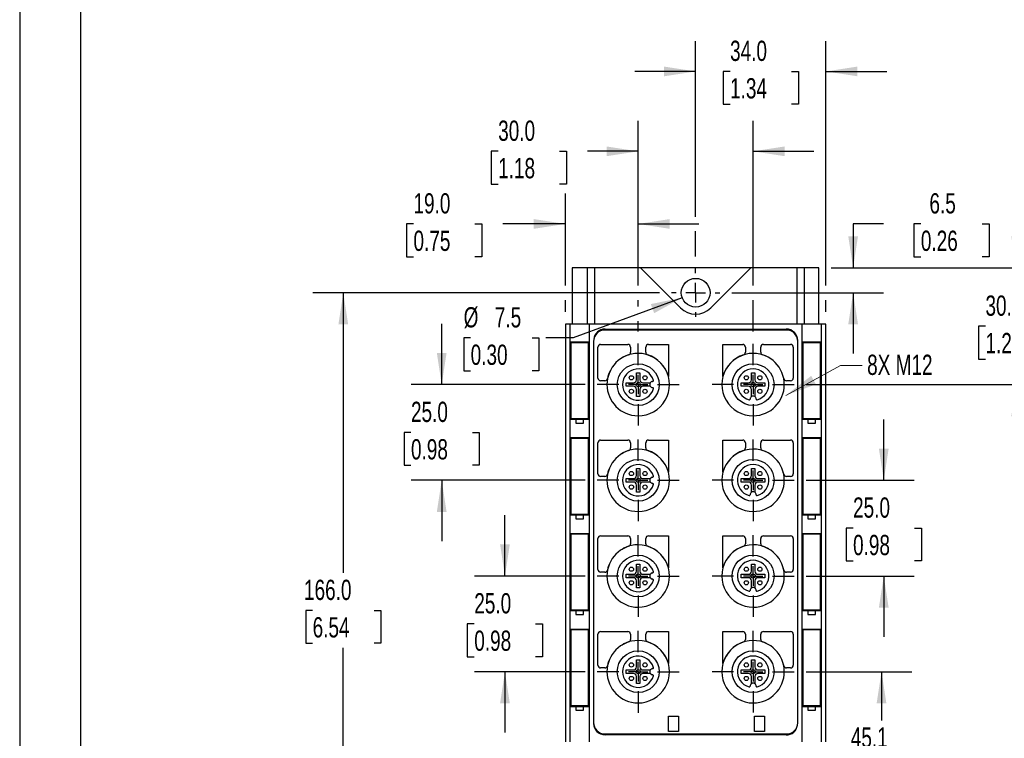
# Model space of a CAD drawing. Header units: millimetres. Extents: x 0 to 699, y 0 to 540.
# Tile 2 of 8: x 0 to 257, y 153 to 341. Entities that reach past the tile are written whole.
import ezdxf

# ---------------------------------------------------------------- set-up
doc = ezdxf.new("R2010")
doc.units = ezdxf.units.MM
doc.header["$LTSCALE"] = 2.5
doc.linetypes.add('CENTERX2', pattern=[20.32, 12.7, -2.54, 2.54, -2.54])
doc.layers.add('CENTER', color=40, linetype='CENTERX2')
doc.layers.add('DIMENSIONS', color=140, linetype='Continuous', lineweight=25)
doc.layers.add('TEXT', color=140, linetype='Continuous', lineweight=25)
doc.styles.add('SLDTEXTSTYLE0', font='TXT', dxfattribs={"width": 0.7})
doc.dimstyles.new('SLDDIMSTYLE0', dxfattribs={"dimtxt": 5.39502, "dimasz": 8.255, "dimexe": 0, "dimexo": 0.0625, "dimgap": 1.348755, "dimtad": 0, "dimtih": 1, "dimtoh": 1, "dimrnd": 1e-09, "dimzin": 12, "dimdsep": 46, "dimtxsty": 'SLDTEXTSTYLE0', "dimsah": 1, "dimcen": 0.09, "dimadec": 0, "dimazin": 3, "dimtfac": 1, "dimtmove": 0, "dimatfit": 0, "dimfxl": 0, "dimfrac": 2, "dimtolj": 1, "dimtzin": 12, "dimarcsym": 0})
doc.dimstyles.new('SLDDIMSTYLE1', dxfattribs={"dimtxt": 5.39502, "dimasz": 8.255, "dimexe": 0, "dimexo": 0.0625, "dimgap": 1.348755, "dimtad": 0, "dimtih": 1, "dimtoh": 1, "dimrnd": 1e-09, "dimzin": 12, "dimdsep": 46, "dimtxsty": 'SLDTEXTSTYLE0', "dimsah": 1, "dimcen": 0.09, "dimadec": 0, "dimazin": 3, "dimtfac": 1, "dimtofl": 0, "dimtmove": 0, "dimatfit": 3, "dimfxl": 0, "dimfrac": 2, "dimtolj": 1, "dimtzin": 12, "dimarcsym": 0})
doc.dimstyles.new('SLDDIMSTYLE2', dxfattribs={"dimtxt": 5.39502, "dimasz": 8.255, "dimexe": 0, "dimexo": 0.0625, "dimgap": 1.348755, "dimtad": 0, "dimtih": 1, "dimtoh": 1, "dimrnd": 1e-09, "dimzin": 4, "dimdsep": 46, "dimtxsty": 'SLDTEXTSTYLE0', "dimsah": 1, "dimcen": 0.09, "dimadec": 0, "dimazin": 1, "dimtfac": 1, "dimtmove": 0, "dimatfit": 0, "dimfxl": 0, "dimfrac": 2, "dimtolj": 1, "dimtzin": 12, "dimarcsym": 0})
doc.dimstyles.new('SLDDIMSTYLE3', dxfattribs={"dimtxt": 5.39502, "dimasz": 8.255, "dimexe": 0, "dimexo": 0.0625, "dimgap": 1.348755, "dimtad": 0, "dimtih": 1, "dimtoh": 1, "dimrnd": 1e-09, "dimzin": 4, "dimdsep": 46, "dimtxsty": 'SLDTEXTSTYLE0', "dimsah": 1, "dimcen": 0.09, "dimadec": 0, "dimazin": 1, "dimtfac": 1, "dimtofl": 0, "dimtmove": 0, "dimatfit": 3, "dimfxl": 0, "dimfrac": 2, "dimtolj": 1, "dimtzin": 12, "dimarcsym": 0})
doc.dimstyles.new('SLDDIMSTYLE4', dxfattribs={"dimtxt": 5.39502, "dimasz": 8.255, "dimexe": 0, "dimexo": 0.0625, "dimgap": 1.348755, "dimtad": 0, "dimtih": 1, "dimtoh": 1, "dimrnd": 1e-09, "dimzin": 12, "dimdsep": 46, "dimtxsty": 'SLDTEXTSTYLE0', "dimsah": 1, "dimcen": 0, "dimadec": 0, "dimazin": 3, "dimtfac": 1, "dimtofl": 0, "dimtmove": 0, "dimatfit": 3, "dimfxl": 0, "dimfrac": 2, "dimtolj": 1, "dimtzin": 12, "dimarcsym": 0})

# ---------------------------------------------------------------- blocks, each defined once
blk = doc.blocks.new('_D_2')
at = {"layer": 'DIMENSIONS'}
for p, q in [((205.34, 170.46), (232.94, 170.46)), ((225, 170.46), (225, 157.7)), ((216.98, 147.91), (215.17, 147.91)), ((215.17, 147.91), (215.17, 139.34)), ((233.01, 147.91), (234.83, 147.91)), ((234.83, 147.91), (234.83, 139.34)), ((215.17, 139.34), (216.98, 139.34)), ((234.83, 139.34), (233.01, 139.34)), ((225, 125.36), (225, 138.13)), ((203.19, 125.36), (232.94, 125.36))]:
    blk.add_line(p, q, dxfattribs=at)
for points in [[(225, 170.46), (223.73, 162.21), (226.27, 162.21)], [(225, 125.36), (226.27, 133.62), (223.73, 133.62)]]:
    blk.add_solid(points, dxfattribs=at)
at = {"layer": 'DIMENSIONS', "char_height": 5.292, "attachment_point": 1, "style": 'SLDTEXTSTYLE0'}
for s, insert in [('45.1', (216.98, 155.94)), ('1.78', (216.98, 146.16))]:
    blk.add_mtext(s, dxfattribs=dict(at, insert=insert))
blk = doc.blocks.new('_D_3')
at = {"layer": 'DIMENSIONS'}
for p, q in [((126.69, 195.46), (126.69, 211.34)), ((147.6, 195.46), (118.75, 195.46)), ((118.68, 182.96), (116.86, 182.96)), ((116.86, 182.96), (116.86, 174.39)), ((134.71, 182.96), (136.52, 182.96)), ((136.52, 182.96), (136.52, 174.39)), ((116.86, 174.39), (118.68, 174.39)), ((136.52, 174.39), (134.71, 174.39)), ((147.6, 170.46), (118.75, 170.46)), ((126.69, 170.46), (126.69, 154.59))]:
    blk.add_line(p, q, dxfattribs=at)
for points in [[(126.69, 195.46), (127.96, 203.72), (125.42, 203.72)], [(126.69, 170.46), (125.42, 162.21), (127.96, 162.21)]]:
    blk.add_solid(points, dxfattribs=at)
at = {"layer": 'DIMENSIONS', "char_height": 5.292, "attachment_point": 1, "style": 'SLDTEXTSTYLE0'}
for s, insert in [('25.0', (118.68, 190.99)), ('0.98', (118.68, 181.21))]:
    blk.add_mtext(s, dxfattribs=dict(at, insert=insert))
blk = doc.blocks.new('_D_4')
at = {"layer": 'DIMENSIONS'}
for p, q in [((225.59, 220.46), (225.59, 236.34)), ((205.34, 220.46), (233.52, 220.46)), ((217.57, 207.96), (215.76, 207.96)), ((215.76, 207.96), (215.76, 199.39)), ((233.6, 207.96), (235.41, 207.96)), ((235.41, 207.96), (235.41, 199.39)), ((215.76, 199.39), (217.57, 199.39)), ((235.41, 199.39), (233.6, 199.39)), ((205.34, 195.46), (233.52, 195.46)), ((225.59, 195.46), (225.59, 179.59))]:
    blk.add_line(p, q, dxfattribs=at)
for points in [[(225.59, 220.46), (226.86, 228.72), (224.32, 228.72)], [(225.59, 195.46), (224.32, 187.21), (226.86, 187.21)]]:
    blk.add_solid(points, dxfattribs=at)
at = {"layer": 'DIMENSIONS', "char_height": 5.292, "attachment_point": 1, "style": 'SLDTEXTSTYLE0'}
for s, insert in [('25.0', (217.57, 215.99)), ('0.98', (217.57, 206.21))]:
    blk.add_mtext(s, dxfattribs=dict(at, insert=insert))
blk = doc.blocks.new('_D_5')
at = {"layer": 'DIMENSIONS'}
for p, q in [((110.18, 245.46), (110.18, 261.34)), ((147.6, 245.46), (102.24, 245.46)), ((102.16, 232.96), (100.35, 232.96)), ((100.35, 232.96), (100.35, 224.39)), ((118.19, 232.96), (120, 232.96)), ((120, 232.96), (120, 224.39)), ((100.35, 224.39), (102.16, 224.39)), ((120, 224.39), (118.19, 224.39)), ((147.6, 220.46), (102.24, 220.46)), ((110.18, 220.46), (110.18, 204.59))]:
    blk.add_line(p, q, dxfattribs=at)
for points in [[(110.18, 245.46), (111.45, 253.72), (108.91, 253.72)], [(110.18, 220.46), (108.91, 212.21), (111.45, 212.21)]]:
    blk.add_solid(points, dxfattribs=at)
at = {"layer": 'DIMENSIONS', "char_height": 5.292, "attachment_point": 1, "style": 'SLDTEXTSTYLE0'}
for s, insert in [('25.0', (102.16, 240.99)), ('0.98', (102.16, 231.21))]:
    blk.add_mtext(s, dxfattribs=dict(at, insert=insert))
blk = doc.blocks.new('_D_6')
at = {"layer": 'DIMENSIONS'}
for p, q in [((225.54, 287.43), (217.59, 287.43)), ((217.59, 287.43), (217.59, 275.96)), ((235.27, 287.43), (233.46, 287.43)), ((233.46, 287.43), (233.46, 278.85)), ((251.3, 287.43), (253.11, 287.43)), ((253.11, 287.43), (253.11, 278.85)), ((233.46, 278.85), (235.27, 278.85)), ((253.11, 278.85), (251.3, 278.85)), ((211.85, 275.96), (225.53, 275.96)), ((185.94, 269.46), (225.53, 269.46)), ((217.59, 269.46), (217.59, 253.59))]:
    blk.add_line(p, q, dxfattribs=at)
for points in [[(217.59, 275.96), (218.86, 284.22), (216.32, 284.22)], [(217.59, 269.46), (216.32, 261.21), (218.86, 261.21)]]:
    blk.add_solid(points, dxfattribs=at)
at = {"layer": 'DIMENSIONS', "char_height": 5.292, "attachment_point": 1, "style": 'SLDTEXTSTYLE0'}
for s, insert in [('6.5', (237.51, 295.46)), ('0.26', (235.27, 285.68))]:
    blk.add_mtext(s, dxfattribs=dict(at, insert=insert))
blk = doc.blocks.new('_D_7')
at = {"layer": 'DIMENSIONS'}
for p, q in [((176.48, 289.33), (176.48, 335.21)), ((210.48, 271.37), (210.48, 335.21)), ((176.48, 327.27), (160.6, 327.27)), ((185.46, 327.27), (183.65, 327.27)), ((183.65, 327.27), (183.65, 318.69)), ((201.49, 327.27), (203.3, 327.27)), ((203.3, 327.27), (203.3, 318.69)), ((210.48, 327.27), (226.35, 327.27)), ((183.65, 318.69), (185.46, 318.69)), ((203.3, 318.69), (201.49, 318.69)), ((176.48, 278.93), (176.48, 285.52)), ((210.48, 264.44), (210.48, 267.56))]:
    blk.add_line(p, q, dxfattribs=at)
for points in [[(176.48, 327.27), (168.22, 328.54), (168.22, 326)], [(210.48, 327.27), (218.73, 326), (218.73, 328.54)]]:
    blk.add_solid(points, dxfattribs=at)
at = {"layer": 'DIMENSIONS', "char_height": 5.292, "attachment_point": 1, "style": 'SLDTEXTSTYLE0'}
for s, insert in [('34.0', (185.46, 335.3)), ('1.34', (185.46, 325.51))]:
    blk.add_mtext(s, dxfattribs=dict(at, insert=insert))
blk = doc.blocks.new('_D_8')
at = {"layer": 'DIMENSIONS'}
for p, q in [((142.48, 271.37), (142.48, 295.37)), ((161.48, 271.37), (161.48, 295.37)), ((102.81, 287.43), (101, 287.43)), ((101, 287.43), (101, 278.85)), ((118.84, 287.43), (120.65, 287.43)), ((120.65, 287.43), (120.65, 278.85)), ((142.48, 287.43), (126.15, 287.43)), ((161.48, 287.43), (177.35, 287.43)), ((101, 278.85), (102.81, 278.85)), ((120.65, 278.85), (118.84, 278.85)), ((142.48, 264.44), (142.48, 267.56)), ((161.48, 265.83), (161.48, 267.56)), ((161.48, 259.34), (161.48, 262.02))]:
    blk.add_line(p, q, dxfattribs=at)
for points in [[(142.48, 287.43), (134.22, 288.7), (134.22, 286.16)], [(161.48, 287.43), (169.73, 286.16), (169.73, 288.7)]]:
    blk.add_solid(points, dxfattribs=at)
at = {"layer": 'DIMENSIONS', "char_height": 5.292, "attachment_point": 1, "style": 'SLDTEXTSTYLE0'}
for s, insert in [('19.0', (102.81, 295.46)), ('0.75', (102.81, 285.68))]:
    blk.add_mtext(s, dxfattribs=dict(at, insert=insert))
blk = doc.blocks.new('_D_9')
at = {"layer": 'DIMENSIONS'}
for p, q in [((161.48, 271.37), (161.48, 314.34)), ((191.48, 271.37), (191.48, 314.34)), ((124.92, 306.4), (123.11, 306.4)), ((123.11, 306.4), (123.11, 297.83)), ((140.95, 306.4), (142.77, 306.4)), ((142.77, 306.4), (142.77, 297.83)), ((161.48, 306.4), (148.27, 306.4)), ((191.48, 306.4), (207.35, 306.4)), ((123.11, 297.83), (124.92, 297.83)), ((142.77, 297.83), (140.95, 297.83)), ((161.48, 265.83), (161.48, 267.56)), ((191.48, 259.33), (191.48, 267.56)), ((161.48, 259.34), (161.48, 262.02))]:
    blk.add_line(p, q, dxfattribs=at)
for points in [[(161.48, 306.4), (153.22, 307.67), (153.22, 305.13)], [(191.48, 306.4), (199.73, 305.13), (199.73, 307.67)]]:
    blk.add_solid(points, dxfattribs=at)
at = {"layer": 'DIMENSIONS', "char_height": 5.292, "attachment_point": 1, "style": 'SLDTEXTSTYLE0'}
for s, insert in [('30.0', (124.92, 314.43)), ('1.18', (124.92, 304.65))]:
    blk.add_mtext(s, dxfattribs=dict(at, insert=insert))
blk = doc.blocks.new('_D_11')
at = {"layer": 'DIMENSIONS'}
for p, q in [((172.96, 268.17), (144.51, 257.66)), ((117.74, 257.66), (115.92, 257.66)), ((115.92, 257.66), (115.92, 249.09)), ((133.77, 257.66), (135.58, 257.66)), ((135.58, 257.66), (135.58, 249.09)), ((144.51, 257.66), (137.39, 257.66)), ((115.92, 249.09), (117.74, 249.09)), ((135.58, 249.09), (133.77, 249.09))]:
    blk.add_line(p, q, dxfattribs=at)
blk.add_solid([(172.96, 268.17), (164.77, 266.5), (165.65, 264.12)], dxfattribs=at)
at = {"layer": 'DIMENSIONS', "char_height": 5.292, "attachment_point": 1, "style": 'SLDTEXTSTYLE0'}
for s, insert in [('%%c', (115.91, 265.69)), ('7.5', (124.05, 265.69)), ('0.30', (117.74, 255.91))]:
    blk.add_mtext(s, dxfattribs=dict(at, insert=insert))
blk = doc.blocks.new('_D_13')
at = {"layer": 'DIMENSIONS'}
for p, q in [((167.01, 269.46), (76.56, 269.46)), ((84.49, 269.46), (84.49, 196.25)), ((76.48, 186.46), (74.67, 186.46)), ((74.67, 186.46), (74.67, 177.89)), ((92.51, 186.46), (94.32, 186.46)), ((94.32, 186.46), (94.32, 177.89)), ((74.67, 177.89), (76.48, 177.89)), ((94.32, 177.89), (92.51, 177.89)), ((84.49, 103.46), (84.49, 176.68)), ((153.68, 103.46), (76.56, 103.46))]:
    blk.add_line(p, q, dxfattribs=at)
for points in [[(84.49, 269.46), (83.22, 261.21), (85.76, 261.21)], [(84.49, 103.46), (85.76, 111.72), (83.22, 111.72)]]:
    blk.add_solid(points, dxfattribs=at)
at = {"layer": 'DIMENSIONS', "char_height": 5.292, "attachment_point": 1, "style": 'SLDTEXTSTYLE0'}
for s, insert in [('166.0', (74.23, 194.49)), ('6.54', (76.48, 184.71))]:
    blk.add_mtext(s, dxfattribs=dict(at, insert=insert))
blk = doc.blocks.new('_D_15')
at = {"layer": 'DIMENSIONS'}
for p, q in [((260.16, 275.96), (260.16, 291.84)), ((211.85, 275.96), (268.1, 275.96)), ((252.14, 260.71), (250.33, 260.71)), ((250.33, 260.71), (250.33, 252.14)), ((268.18, 260.71), (269.99, 260.71)), ((269.99, 260.71), (269.99, 252.14)), ((250.33, 252.14), (252.14, 252.14)), ((269.99, 252.14), (268.18, 252.14)), ((205.34, 245.46), (268.1, 245.46)), ((260.16, 245.46), (260.16, 229.59))]:
    blk.add_line(p, q, dxfattribs=at)
for points in [[(260.16, 275.96), (261.43, 284.22), (258.89, 284.22)], [(260.16, 245.46), (258.89, 237.21), (261.43, 237.21)]]:
    blk.add_solid(points, dxfattribs=at)
at = {"layer": 'DIMENSIONS', "char_height": 5.292, "attachment_point": 1, "style": 'SLDTEXTSTYLE0'}
for s, insert in [('30.5', (252.14, 268.74)), ('1.20', (252.14, 258.96))]:
    blk.add_mtext(s, dxfattribs=dict(at, insert=insert))
blk = doc.blocks.new('SW_CENTERMARKSYMBOL_0')
at = {"layer": 'CENTER', "color": 0}
for p, q in [((0, 5.08), (0, 6.29)), ((-5.08, 0), (-6.29, 0)), ((0, 0), (-2.54, 0)), ((0, 0), (0, 2.54)), ((0, 0), (0, -2.54)), ((0, 0), (2.54, 0)), ((5.08, 0), (6.29, 0)), ((0, -5.08), (0, -6.29))]:
    blk.add_line(p, q, dxfattribs=at)
blk = doc.blocks.new('SW_CENTERMARKSYMBOL_4')
at = {"layer": 'CENTER', "color": 0}
for p, q in [((0, 5.08), (0, 10.69)), ((-5.08, 0), (-10.69, 0)), ((0, 0), (-2.54, 0)), ((0, 0), (0, 2.54)), ((0, 0), (0, -2.54)), ((0, 0), (2.54, 0)), ((5.08, 0), (10.69, 0)), ((0, -5.08), (0, -10.69))]:
    blk.add_line(p, q, dxfattribs=at)
blk = doc.blocks.new('SW_CENTERMARKSYMBOL_5')
at = {"layer": 'CENTER', "color": 0}
for p, q in [((0, 5.08), (0, 10.7)), ((-5.08, 0), (-10.7, 0)), ((0, 0), (-2.54, 0)), ((0, 0), (0, 2.54)), ((0, 0), (0, -2.54)), ((0, 0), (2.54, 0)), ((5.08, 0), (10.7, 0)), ((0, -5.08), (0, -10.7))]:
    blk.add_line(p, q, dxfattribs=at)
blk = doc.blocks.new('SW_CENTERMARKSYMBOL_6')
at = {"layer": 'CENTER', "color": 0}
for p, q in [((0, 5.08), (0, 10.7)), ((-5.08, 0), (-10.7, 0)), ((0, 0), (-2.54, 0)), ((0, 0), (0, 2.54)), ((0, 0), (0, -2.54)), ((0, 0), (2.54, 0)), ((5.08, 0), (10.7, 0)), ((0, -5.08), (0, -10.7))]:
    blk.add_line(p, q, dxfattribs=at)
blk = doc.blocks.new('SW_CENTERMARKSYMBOL_7')
at = {"layer": 'CENTER', "color": 0}
for p, q in [((0, 5.08), (0, 10.69)), ((-5.08, 0), (-10.69, 0)), ((0, 0), (-2.54, 0)), ((0, 0), (0, 2.54)), ((0, 0), (0, -2.54)), ((0, 0), (2.54, 0)), ((5.08, 0), (10.69, 0)), ((0, -5.08), (0, -10.69))]:
    blk.add_line(p, q, dxfattribs=at)
blk = doc.blocks.new('SW_CENTERMARKSYMBOL_8')
at = {"layer": 'CENTER', "color": 0}
for p, q in [((0, 5.08), (0, 10.69)), ((-5.08, 0), (-10.69, 0)), ((0, 0), (-2.54, 0)), ((0, 0), (0, 2.54)), ((0, 0), (0, -2.54)), ((0, 0), (2.54, 0)), ((5.08, 0), (10.69, 0)), ((0, -5.08), (0, -10.69))]:
    blk.add_line(p, q, dxfattribs=at)
blk = doc.blocks.new('SW_CENTERMARKSYMBOL_9')
at = {"layer": 'CENTER', "color": 0}
for p, q in [((0, 5.08), (0, 10.7)), ((-5.08, 0), (-10.7, 0)), ((0, 0), (-2.54, 0)), ((0, 0), (0, 2.54)), ((0, 0), (0, -2.54)), ((0, 0), (2.54, 0)), ((5.08, 0), (10.7, 0)), ((0, -5.08), (0, -10.7))]:
    blk.add_line(p, q, dxfattribs=at)
blk = doc.blocks.new('SW_CENTERMARKSYMBOL_10')
at = {"layer": 'CENTER', "color": 0}
for p, q in [((0, 5.08), (0, 10.69)), ((-5.08, 0), (-10.69, 0)), ((0, 0), (-2.54, 0)), ((0, 0), (0, 2.54)), ((0, 0), (0, -2.54)), ((0, 0), (2.54, 0)), ((5.08, 0), (10.69, 0)), ((0, -5.08), (0, -10.69))]:
    blk.add_line(p, q, dxfattribs=at)
blk = doc.blocks.new('SW_CENTERMARKSYMBOL_11')
at = {"layer": 'CENTER', "color": 0}
for p, q in [((0, 5.08), (0, 10.7)), ((-5.08, 0), (-10.7, 0)), ((0, 0), (-2.54, 0)), ((0, 0), (0, 2.54)), ((0, 0), (0, -2.54)), ((0, 0), (2.54, 0)), ((5.08, 0), (10.7, 0)), ((0, -5.08), (0, -10.7))]:
    blk.add_line(p, q, dxfattribs=at)

msp = doc.modelspace()

# ---------------------------------------------------------------- linework, layer by layer
at = {"color": 7, "linetype": 'Continuous'}
msp.add_line((0.006, 539.757), (0.006, 0.007), dxfattribs=at)
for p, q in [((144.276, 275.965), (144.276, 261.265)), ((148.138, 275.965), (144.276, 275.965)), ((148.138, 275.965), (148.138, 261.265)), ((150.059, 275.965), (148.138, 275.965)), ((150.059, 275.965), (150.059, 261.265)), ((162.041, 275.965), (150.059, 275.965)), ((172.519, 265.502), (162.041, 275.965)), ((190.911, 275.965), (162.041, 275.965)), ((190.911, 275.965), (180.433, 265.502)), ((202.893, 275.965), (190.911, 275.965)), ((202.893, 275.965), (202.893, 261.265)), ((204.814, 275.965), (202.893, 275.965)), ((204.814, 275.965), (204.814, 261.265)), ((208.676, 275.965), (204.814, 275.965)), ((208.676, 261.265), (208.676, 275.965)), ((142.476, 261.265), (142.476, 152.165)), ((143.705, 261.265), (142.476, 261.265)), ((143.705, 152.165), (143.705, 261.265)), ((148.672, 261.265), (143.705, 261.265)), ((148.672, 261.265), (148.672, 152.165)), ((204.28, 261.265), (148.672, 261.265)), ((200.156, 259.715), (152.796, 259.715)), ((152.826, 259.965), (176.476, 259.965)), ((176.476, 259.965), (200.126, 259.965)), ((204.28, 152.165), (204.28, 261.265)), ((209.247, 261.265), (204.28, 261.265)), ((209.247, 261.265), (209.247, 152.165)), ((210.476, 261.265), (209.247, 261.265)), ((210.476, 152.165), (210.476, 261.265)), ((148.583, 256.515), (143.794, 256.515)), ((143.794, 256.515), (143.794, 236.415)), ((143.853, 256.415), (143.853, 236.615)), ((148.524, 256.415), (143.853, 256.415)), ((146.84, 256.415), (146.84, 256.515)), ((148.524, 236.615), (148.524, 256.415)), ((148.583, 256.415), (148.524, 256.415)), ((148.583, 236.415), (148.583, 256.515)), ((149.826, 256.745), (149.826, 157.185)), ((150.976, 247.165), (150.976, 255.265)), ((151.676, 255.965), (158.776, 255.965)), ((159.476, 255.265), (159.476, 253.903)), ((163.476, 253.903), (163.476, 255.265)), ((164.176, 255.965), (169.354, 255.965)), ((169.354, 255.965), (169.354, 247.591)), ((183.598, 247.591), (183.598, 255.965)), ((183.598, 255.965), (188.776, 255.965)), ((189.476, 255.265), (189.476, 253.903)), ((193.476, 253.903), (193.476, 255.265)), ((194.176, 255.965), (201.276, 255.965)), ((201.976, 255.265), (201.976, 247.165)), ((203.126, 157.115), (203.126, 256.745)), ((209.159, 256.515), (204.369, 256.515)), ((204.369, 256.515), (204.369, 236.415)), ((204.428, 256.415), (204.369, 256.415)), ((204.428, 256.415), (204.428, 236.615)), ((209.099, 256.415), (204.428, 256.415)), ((206.112, 256.515), (206.112, 256.415)), ((209.099, 236.615), (209.099, 256.415)), ((209.159, 236.415), (209.159, 256.515)), ((161.026, 248.565), (161.926, 248.565)), ((161.026, 246.715), (161.026, 248.565)), ((161.926, 248.565), (161.926, 246.715)), ((191.026, 248.565), (191.926, 248.565)), ((191.026, 246.715), (191.026, 248.565)), ((191.926, 248.565), (191.926, 246.715)), ((199.484, 247.03), (199.338, 247.545)), ((152.781, 246.465), (151.676, 246.465)), ((158.376, 245.915), (160.226, 245.915)), ((158.376, 245.015), (158.376, 245.915)), ((160.226, 245.015), (158.376, 245.015)), ((161.026, 242.365), (161.026, 244.215)), ((161.926, 244.215), (161.926, 242.365)), ((162.726, 245.915), (164.615, 245.915)), ((164.615, 245.015), (162.726, 245.015)), ((188.376, 245.915), (190.226, 245.915)), ((188.376, 245.015), (188.376, 245.915)), ((190.226, 245.015), (188.376, 245.015)), ((191.026, 242.326), (191.026, 244.215)), ((191.926, 244.215), (191.926, 242.326)), ((192.726, 245.915), (194.576, 245.915)), ((194.576, 245.015), (192.726, 245.015)), ((194.576, 245.915), (194.576, 245.015)), ((201.276, 246.465), (200.171, 246.465)), ((161.926, 242.365), (161.026, 242.365)), ((143.853, 236.615), (148.524, 236.615)), ((146.84, 236.415), (146.84, 236.615)), ((148.524, 236.615), (148.583, 236.615)), ((204.428, 236.615), (204.369, 236.615)), ((204.428, 236.615), (209.099, 236.615)), ((206.112, 236.615), (206.112, 236.415)), ((143.794, 236.415), (145.154, 236.415)), ((145.154, 236.415), (145.154, 235.415)), ((145.154, 236.415), (147.223, 236.415)), ((145.154, 235.415), (147.223, 235.415)), ((147.223, 235.415), (147.223, 236.415)), ((147.223, 236.415), (148.583, 236.415)), ((204.369, 236.415), (205.729, 236.415)), ((205.729, 236.415), (205.729, 235.415)), ((205.729, 236.415), (207.799, 236.415)), ((205.729, 235.415), (207.799, 235.415)), ((207.799, 235.415), (207.799, 236.415)), ((207.799, 236.415), (209.159, 236.415)), ((148.583, 231.515), (143.794, 231.515)), ((143.794, 231.515), (143.794, 211.415)), ((143.853, 231.415), (143.853, 211.615)), ((148.524, 231.415), (143.853, 231.415)), ((146.84, 231.415), (146.84, 231.515)), ((148.524, 211.615), (148.524, 231.415)), ((148.583, 231.415), (148.524, 231.415)), ((148.583, 211.415), (148.583, 231.515)), ((209.159, 231.515), (204.369, 231.515)), ((204.369, 231.515), (204.369, 211.415)), ((204.428, 231.415), (204.369, 231.415)), ((204.428, 231.415), (204.428, 211.615)), ((209.099, 231.415), (204.428, 231.415)), ((206.112, 231.515), (206.112, 231.415)), ((209.099, 211.615), (209.099, 231.415)), ((209.159, 211.415), (209.159, 231.515)), ((150.976, 222.165), (150.976, 230.265)), ((151.676, 230.965), (158.776, 230.965)), ((159.476, 230.265), (159.476, 228.903)), ((163.476, 228.903), (163.476, 230.265)), ((164.176, 230.965), (169.354, 230.965)), ((169.354, 230.965), (169.354, 222.591)), ((183.598, 222.591), (183.598, 230.965)), ((183.598, 230.965), (188.776, 230.965)), ((189.476, 230.265), (189.476, 228.903)), ((193.476, 228.903), (193.476, 230.265)), ((194.176, 230.965), (201.276, 230.965)), ((201.976, 230.265), (201.976, 222.165)), ((152.781, 221.465), (151.676, 221.465)), ((161.026, 223.565), (161.926, 223.565)), ((161.026, 221.715), (161.026, 223.565)), ((161.926, 223.565), (161.926, 221.715)), ((191.026, 223.565), (191.926, 223.565)), ((191.026, 221.715), (191.026, 223.565)), ((191.926, 223.565), (191.926, 221.715)), ((199.484, 222.03), (199.338, 222.545)), ((201.276, 221.465), (200.171, 221.465)), ((158.376, 220.915), (160.226, 220.915)), ((158.376, 220.015), (158.376, 220.915)), ((160.226, 220.015), (158.376, 220.015)), ((161.026, 217.365), (161.026, 219.215)), ((161.926, 219.215), (161.926, 217.365)), ((162.726, 220.915), (164.615, 220.915)), ((164.615, 220.015), (162.726, 220.015)), ((188.376, 220.915), (190.226, 220.915)), ((188.376, 220.015), (188.376, 220.915)), ((190.226, 220.015), (188.376, 220.015)), ((191.026, 217.326), (191.026, 219.215)), ((191.926, 219.215), (191.926, 217.326)), ((192.726, 220.915), (194.576, 220.915)), ((194.576, 220.015), (192.726, 220.015)), ((194.576, 220.915), (194.576, 220.015)), ((161.926, 217.365), (161.026, 217.365)), ((143.794, 211.415), (145.154, 211.415)), ((143.853, 211.615), (148.524, 211.615)), ((145.154, 211.415), (145.154, 210.415)), ((145.154, 211.415), (147.223, 211.415)), ((146.84, 211.415), (146.84, 211.615)), ((147.223, 210.415), (147.223, 211.415)), ((147.223, 211.415), (148.583, 211.415)), ((148.524, 211.615), (148.583, 211.615)), ((204.428, 211.615), (204.369, 211.615)), ((204.369, 211.415), (205.729, 211.415)), ((204.428, 211.615), (209.099, 211.615)), ((205.729, 211.415), (205.729, 210.415)), ((205.729, 211.415), (207.799, 211.415)), ((206.112, 211.615), (206.112, 211.415)), ((207.799, 210.415), (207.799, 211.415)), ((207.799, 211.415), (209.159, 211.415)), ((145.154, 210.415), (147.223, 210.415)), ((205.729, 210.415), (207.799, 210.415)), ((148.583, 206.515), (143.794, 206.515)), ((143.794, 206.515), (143.794, 186.415)), ((143.853, 206.415), (143.853, 186.615)), ((148.524, 206.415), (143.853, 206.415)), ((146.84, 206.415), (146.84, 206.515)), ((148.524, 186.615), (148.524, 206.415)), ((148.583, 206.415), (148.524, 206.415)), ((148.583, 186.415), (148.583, 206.515)), ((151.676, 205.965), (158.776, 205.965)), ((164.176, 205.965), (169.354, 205.965)), ((169.354, 205.965), (169.354, 197.591)), ((183.598, 197.591), (183.598, 205.965)), ((183.598, 205.965), (188.776, 205.965)), ((194.176, 205.965), (201.276, 205.965)), ((209.159, 206.515), (204.369, 206.515)), ((204.369, 206.515), (204.369, 186.415)), ((204.428, 206.415), (204.369, 206.415)), ((204.428, 206.415), (204.428, 186.615)), ((209.099, 206.415), (204.428, 206.415)), ((206.112, 206.515), (206.112, 206.415)), ((209.099, 186.615), (209.099, 206.415)), ((209.159, 186.415), (209.159, 206.515)), ((150.976, 197.165), (150.976, 205.265)), ((159.476, 205.265), (159.476, 203.903)), ((163.476, 203.903), (163.476, 205.265)), ((189.476, 205.265), (189.476, 203.903)), ((193.476, 203.903), (193.476, 205.265)), ((201.976, 205.265), (201.976, 197.165)), ((161.026, 198.565), (161.926, 198.565)), ((161.026, 196.715), (161.026, 198.565)), ((161.926, 198.565), (161.926, 196.715)), ((191.026, 198.565), (191.926, 198.565)), ((191.026, 196.715), (191.026, 198.565)), ((191.926, 198.565), (191.926, 196.715)), ((152.781, 196.465), (151.676, 196.465)), ((158.376, 195.915), (160.226, 195.915)), ((158.376, 195.015), (158.376, 195.915)), ((162.726, 195.915), (164.615, 195.915)), ((188.376, 195.915), (190.226, 195.915)), ((188.376, 195.015), (188.376, 195.915)), ((192.726, 195.915), (194.576, 195.915)), ((194.576, 195.915), (194.576, 195.015)), ((199.484, 197.03), (199.338, 197.545)), ((201.276, 196.465), (200.171, 196.465)), ((160.226, 195.015), (158.376, 195.015)), ((161.026, 192.365), (161.026, 194.215)), ((161.926, 194.215), (161.926, 192.365)), ((164.615, 195.015), (162.726, 195.015)), ((190.226, 195.015), (188.376, 195.015)), ((191.026, 192.326), (191.026, 194.215)), ((191.926, 194.215), (191.926, 192.326)), ((194.576, 195.015), (192.726, 195.015)), ((161.926, 192.365), (161.026, 192.365)), ((143.794, 186.415), (145.154, 186.415)), ((143.853, 186.615), (148.524, 186.615)), ((145.154, 186.415), (145.154, 185.415)), ((145.154, 186.415), (147.223, 186.415)), ((145.154, 185.415), (147.223, 185.415)), ((146.84, 186.415), (146.84, 186.615)), ((147.223, 185.415), (147.223, 186.415)), ((147.223, 186.415), (148.583, 186.415)), ((148.524, 186.615), (148.583, 186.615)), ((204.428, 186.615), (204.369, 186.615)), ((204.369, 186.415), (205.729, 186.415)), ((204.428, 186.615), (209.099, 186.615)), ((205.729, 186.415), (205.729, 185.415)), ((205.729, 186.415), (207.799, 186.415)), ((205.729, 185.415), (207.799, 185.415)), ((206.112, 186.615), (206.112, 186.415)), ((207.799, 185.415), (207.799, 186.415)), ((207.799, 186.415), (209.159, 186.415)), ((148.583, 181.515), (143.794, 181.515)), ((143.794, 181.515), (143.794, 161.415)), ((143.853, 181.415), (143.853, 161.615)), ((148.524, 181.415), (143.853, 181.415)), ((146.84, 181.415), (146.84, 181.515)), ((148.524, 161.615), (148.524, 181.415)), ((148.583, 181.415), (148.524, 181.415)), ((148.583, 161.415), (148.583, 181.515)), ((150.976, 172.165), (150.976, 180.265)), ((151.676, 180.965), (158.776, 180.965)), ((159.476, 180.265), (159.476, 178.903)), ((163.476, 178.903), (163.476, 180.265)), ((164.176, 180.965), (169.354, 180.965)), ((169.354, 180.965), (169.354, 172.591)), ((183.598, 172.591), (183.598, 180.965)), ((183.598, 180.965), (188.776, 180.965)), ((189.476, 180.265), (189.476, 178.903)), ((193.476, 178.903), (193.476, 180.265)), ((194.176, 180.965), (201.276, 180.965)), ((201.976, 180.265), (201.976, 172.165)), ((209.159, 181.515), (204.369, 181.515)), ((204.369, 181.515), (204.369, 161.415)), ((204.428, 181.415), (204.369, 181.415)), ((204.428, 181.415), (204.428, 161.615)), ((209.099, 181.415), (204.428, 181.415)), ((206.112, 181.515), (206.112, 181.415)), ((209.099, 161.615), (209.099, 181.415)), ((209.159, 161.415), (209.159, 181.515)), ((161.026, 173.565), (161.926, 173.565)), ((161.026, 171.715), (161.026, 173.565)), ((161.926, 173.565), (161.926, 171.715)), ((191.026, 173.565), (191.926, 173.565)), ((191.026, 171.715), (191.026, 173.565)), ((191.926, 173.565), (191.926, 171.715)), ((199.484, 172.03), (199.338, 172.545)), ((152.781, 171.465), (151.676, 171.465)), ((158.376, 170.915), (160.226, 170.915)), ((158.376, 170.015), (158.376, 170.915)), ((160.226, 170.015), (158.376, 170.015)), ((162.726, 170.915), (164.615, 170.915)), ((164.615, 170.015), (162.726, 170.015)), ((188.376, 170.915), (190.226, 170.915)), ((188.376, 170.015), (188.376, 170.915)), ((190.226, 170.015), (188.376, 170.015)), ((192.726, 170.915), (194.576, 170.915)), ((194.576, 170.015), (192.726, 170.015)), ((194.576, 170.915), (194.576, 170.015)), ((201.276, 171.465), (200.171, 171.465)), ((161.026, 167.365), (161.026, 169.215)), ((161.926, 167.365), (161.026, 167.365)), ((161.926, 169.215), (161.926, 167.365)), ((191.026, 167.326), (191.026, 169.215)), ((191.926, 169.215), (191.926, 167.326)), ((143.794, 161.415), (145.154, 161.415)), ((143.853, 161.615), (148.524, 161.615)), ((145.154, 161.415), (145.154, 160.415)), ((145.154, 161.415), (147.223, 161.415)), ((145.154, 160.415), (147.223, 160.415)), ((146.84, 161.415), (146.84, 161.615)), ((147.223, 160.415), (147.223, 161.415)), ((147.223, 161.415), (148.583, 161.415)), ((148.524, 161.615), (148.583, 161.615)), ((204.428, 161.615), (204.369, 161.615)), ((204.369, 161.415), (205.729, 161.415)), ((204.428, 161.615), (209.099, 161.615)), ((205.729, 161.415), (205.729, 160.415)), ((205.729, 161.415), (207.799, 161.415)), ((205.729, 160.415), (207.799, 160.415)), ((206.112, 161.615), (206.112, 161.415)), ((207.799, 160.415), (207.799, 161.415)), ((207.799, 161.415), (209.159, 161.415)), ((169.366, 158.815), (171.966, 158.815)), ((169.366, 154.865), (169.366, 158.815)), ((171.966, 158.815), (171.966, 154.865)), ((191.866, 158.815), (194.466, 158.815)), ((191.866, 154.865), (191.866, 158.815)), ((194.466, 158.815), (194.466, 154.865)), ((171.966, 154.865), (169.366, 154.865)), ((194.466, 154.865), (191.866, 154.865)), ((152.796, 154.215), (200.226, 154.215)), ((200.126, 153.965), (152.826, 153.965))]:
    msp.add_line(p, q)
at = {"flags": 128}
for points in [[(158.989, 253.237), (157.712, 252.704), (157.259, 252.417)], [(195.541, 252.527), (194.443, 253.066), (193.963, 253.237)], [(158.989, 228.237), (157.712, 227.704), (157.259, 227.417)], [(195.541, 227.527), (194.443, 228.066), (193.963, 228.237)], [(158.989, 203.237), (157.712, 202.704), (157.259, 202.417)], [(195.541, 202.527), (194.443, 203.066), (193.963, 203.237)], [(158.989, 178.237), (157.712, 177.704), (157.259, 177.417)], [(195.541, 177.527), (194.443, 178.066), (193.963, 178.237)]]:
    msp.add_lwpolyline(points, dxfattribs=at)
for centre, radius in [((176.476, 269.465), 3.75), ((161.476, 245.465), 5.459), ((191.476, 245.465), 5.459), ((159.706, 247.235), 0.55), ((163.246, 247.235), 0.55), ((189.706, 247.235), 0.55), ((193.246, 247.235), 0.55), ((159.706, 243.695), 0.55), ((161.476, 245.465), 0.55), ((163.246, 243.695), 0.55), ((189.706, 243.695), 0.55), ((191.476, 245.465), 0.55), ((193.246, 243.695), 0.55), ((161.476, 220.465), 5.459), ((191.476, 220.465), 5.459), ((159.706, 222.235), 0.55), ((163.246, 222.235), 0.55), ((189.706, 222.235), 0.55), ((193.246, 222.235), 0.55), ((159.706, 218.695), 0.55), ((161.476, 220.465), 0.55), ((163.246, 218.695), 0.55), ((189.706, 218.695), 0.55), ((191.476, 220.465), 0.55), ((193.246, 218.695), 0.55), ((161.476, 195.465), 5.459), ((191.476, 195.465), 5.459), ((159.706, 197.235), 0.55), ((161.476, 195.465), 0.55), ((163.246, 197.235), 0.55), ((189.706, 197.235), 0.55), ((191.476, 195.465), 0.55), ((193.246, 197.235), 0.55), ((159.706, 193.695), 0.55), ((163.246, 193.695), 0.55), ((189.706, 193.695), 0.55), ((193.246, 193.695), 0.55), ((161.476, 170.465), 5.459), ((191.476, 170.465), 5.459), ((159.706, 172.235), 0.55), ((163.246, 172.235), 0.55), ((189.706, 172.235), 0.55), ((193.246, 172.235), 0.55), ((161.476, 170.465), 0.55), ((191.476, 170.465), 0.55), ((159.706, 168.695), 0.55), ((163.246, 168.695), 0.55), ((189.706, 168.695), 0.55), ((193.246, 168.695), 0.55)]:
    msp.add_circle(centre, radius)
for centre, radius, start, end in [((176.476, 269.466), 5.601, 225.05313, 314.94687), ((152.796, 256.745), 2.97, 90, 180), ((152.772, 257.066), 2.899, 88.92327, 175.39), ((200.126, 256.965), 3, 360, 90), ((200.156, 256.745), 2.97, 0, 90), ((151.676, 255.265), 0.7, 90, 180), ((158.776, 255.265), 0.7, 360, 90), ((164.176, 255.265), 0.7, 90, 180), ((188.776, 255.265), 0.7, 0, 90), ((194.176, 255.265), 0.7, 90, 180), ((201.276, 255.265), 0.7, 360, 90), ((161.476, 245.465), 8.15, 90.60987, 269.39013), ((158.776, 253.903), 0.7, 287.74253, 0), ((161.475, 245.465), 8.15, 269.39598, 90.60402), ((164.176, 253.903), 0.7, 180, 252.25746), ((161.476, 245.465), 8.16, 15.10146, 72.25745), ((191.477, 245.465), 8.15, 89.39598, 270.60402), ((191.476, 245.465), 8.16, 107.74255, 164.89854), ((188.776, 253.903), 0.7, 287.74253, 360), ((191.476, 245.465), 8.15, 270.60987, 89.39013), ((194.176, 253.903), 0.7, 180, 252.25746), ((161.476, 245.465), 4.1, 14.8502, 345.1498), ((191.476, 245.465), 4.1, 284.8502, 255.1498), ((151.676, 247.165), 0.7, 180, 270), ((152.781, 247.165), 0.7, 270, 348.93785), ((160.041, 245.876), 6.673, 150.30521, 170.04117), ((200.171, 247.165), 0.7, 191.06214, 270), ((201.276, 247.165), 0.7, 270, 0), ((160.226, 246.715), 0.8, 270, 0), ((160.226, 244.215), 0.8, 0, 90), ((162.726, 246.715), 0.8, 180, 270), ((162.726, 244.215), 0.8, 90, 180), ((165.276, 245.465), 0.8, 145.77113, 214.22887), ((165.276, 245.465), 0.8, 91.73422, 145.77113), ((165.276, 245.465), 0.8, 214.22887, 268.26578), ((165.246, 246.464), 0.2, 271.73422, 14.8502), ((165.246, 244.465), 0.2, 345.1498, 88.26578), ((190.226, 246.715), 0.8, 270, 0), ((190.226, 244.215), 0.8, 0, 90), ((192.726, 246.715), 0.8, 180, 270), ((192.726, 244.215), 0.8, 90, 180), ((190.477, 241.695), 0.2, 255.1498, 358.26579), ((191.476, 241.665), 0.8, 124.22887, 178.26578), ((191.476, 241.665), 0.8, 55.77113, 124.22887), ((191.476, 241.665), 0.8, 1.73422, 55.77113), ((192.476, 241.695), 0.2, 181.73421, 284.8502), ((151.676, 230.265), 0.7, 90, 180), ((158.776, 230.265), 0.7, 360, 90), ((158.776, 228.903), 0.7, 287.74253, 0), ((164.176, 230.265), 0.7, 90, 180), ((164.176, 228.903), 0.7, 180, 252.25746), ((188.776, 230.265), 0.7, 360, 90), ((188.776, 228.903), 0.7, 287.74253, 360), ((194.176, 230.265), 0.7, 90, 180), ((194.176, 228.903), 0.7, 180, 252.25746), ((201.276, 230.265), 0.7, 360, 90), ((161.476, 220.465), 8.15, 90.60987, 269.39013), ((161.475, 220.465), 8.15, 269.39598, 90.60402), ((161.476, 220.465), 8.16, 15.10146, 72.25745), ((191.477, 220.465), 8.15, 89.39598, 270.60402), ((191.476, 220.465), 8.16, 107.74255, 164.89854), ((191.476, 220.465), 8.15, 270.60987, 89.39013), ((160.041, 220.876), 6.673, 150.30521, 170.04117), ((161.476, 220.465), 4.1, 14.8502, 345.1498), ((191.476, 220.465), 4.1, 284.8502, 255.1498), ((151.676, 222.165), 0.7, 180, 270), ((152.781, 222.165), 0.7, 270, 348.93785), ((160.226, 221.715), 0.8, 270, 0), ((162.726, 221.715), 0.8, 180, 270), ((165.276, 220.465), 0.8, 91.73422, 145.77113), ((165.246, 221.464), 0.2, 271.73422, 14.8502), ((190.226, 221.715), 0.8, 270, 360), ((192.726, 221.715), 0.8, 180, 270), ((200.171, 222.165), 0.7, 191.06214, 270), ((201.276, 222.165), 0.7, 270, 0), ((160.226, 219.215), 0.8, 0, 90), ((162.726, 219.215), 0.8, 90, 180), ((165.276, 220.465), 0.8, 145.77113, 214.22887), ((165.276, 220.465), 0.8, 214.22887, 268.26578), ((165.246, 219.465), 0.2, 345.1498, 88.26578), ((190.226, 219.215), 0.8, 0, 90), ((192.726, 219.215), 0.8, 90, 180), ((190.477, 216.695), 0.2, 255.1498, 358.26579), ((191.476, 216.665), 0.8, 124.22887, 178.26578), ((191.476, 216.665), 0.8, 55.77113, 124.22887), ((191.476, 216.665), 0.8, 1.73422, 55.77113), ((192.476, 216.695), 0.2, 181.73421, 284.8502), ((151.676, 205.265), 0.7, 90, 180), ((158.776, 205.265), 0.7, 360, 90), ((164.176, 205.265), 0.7, 90, 180), ((188.776, 205.265), 0.7, 0, 90), ((194.176, 205.265), 0.7, 90, 180), ((201.276, 205.265), 0.7, 360, 90), ((161.476, 195.465), 8.15, 90.60987, 269.39013), ((158.776, 203.903), 0.7, 287.74253, 0), ((161.475, 195.465), 8.15, 269.39598, 90.60402), ((164.176, 203.903), 0.7, 180, 252.25746), ((161.476, 195.465), 8.16, 15.10146, 72.25745), ((191.477, 195.465), 8.15, 89.39598, 270.60402), ((191.476, 195.465), 8.16, 107.74255, 164.89854), ((188.776, 203.903), 0.7, 287.74253, 0), ((191.476, 195.465), 8.15, 270.60987, 89.39013), ((194.176, 203.903), 0.7, 180, 252.25746), ((160.041, 195.876), 6.673, 150.30521, 170.04117), ((161.476, 195.465), 4.1, 14.8502, 345.1498), ((191.476, 195.465), 4.1, 284.8502, 255.1498), ((151.676, 197.165), 0.7, 180, 270), ((152.781, 197.165), 0.7, 270, 348.93785), ((160.226, 196.715), 0.8, 270, 0), ((162.726, 196.715), 0.8, 180, 270), ((165.276, 195.465), 0.8, 145.77113, 214.22887), ((165.276, 195.465), 0.8, 91.73422, 145.77113), ((165.246, 196.464), 0.2, 271.73422, 14.8502), ((190.226, 196.715), 0.8, 270, 0), ((192.726, 196.715), 0.8, 180, 270), ((200.171, 197.165), 0.7, 191.06214, 270), ((201.276, 197.165), 0.7, 270, 360), ((160.226, 194.215), 0.8, 0, 90), ((162.726, 194.215), 0.8, 90, 180), ((165.276, 195.465), 0.8, 214.22887, 268.26578), ((165.246, 194.465), 0.2, 345.1498, 88.26578), ((190.226, 194.215), 0.8, 0, 90), ((192.726, 194.215), 0.8, 90, 180), ((190.477, 191.695), 0.2, 255.1498, 358.26579), ((191.476, 191.665), 0.8, 124.22887, 178.26578), ((191.476, 191.665), 0.8, 55.77113, 124.22887), ((191.476, 191.665), 0.8, 1.73422, 55.77113), ((192.476, 191.695), 0.2, 181.73421, 284.8502), ((151.676, 180.265), 0.7, 90, 180), ((158.776, 180.265), 0.7, 360, 90), ((164.176, 180.265), 0.7, 90, 180), ((188.776, 180.265), 0.7, 0, 90), ((194.176, 180.265), 0.7, 90, 180), ((201.276, 180.265), 0.7, 360, 90), ((161.476, 170.465), 8.15, 90.60987, 269.39013), ((158.776, 178.903), 0.7, 287.74253, 0), ((161.475, 170.465), 8.15, 269.39598, 90.60402), ((164.176, 178.903), 0.7, 180, 252.25746), ((161.476, 170.465), 8.16, 15.10146, 72.25745), ((191.477, 170.465), 8.15, 89.39598, 270.60402), ((191.476, 170.465), 8.16, 107.74255, 164.89854), ((188.776, 178.903), 0.7, 287.74253, 0), ((191.476, 170.465), 8.15, 270.60987, 89.39013), ((194.176, 178.903), 0.7, 180, 252.25746), ((160.041, 170.876), 6.673, 150.30521, 170.04117), ((161.476, 170.465), 4.1, 14.8502, 345.1498), ((191.476, 170.465), 4.1, 284.8502, 255.1498), ((151.676, 172.165), 0.7, 180, 270), ((152.781, 172.165), 0.7, 270, 348.93785), ((160.226, 171.715), 0.8, 270, 0), ((160.226, 169.215), 0.8, 0, 90), ((162.726, 171.715), 0.8, 180, 270), ((162.726, 169.215), 0.8, 90, 180), ((165.276, 170.465), 0.8, 145.77113, 214.22887), ((165.276, 170.465), 0.8, 91.73422, 145.77113), ((165.276, 170.465), 0.8, 214.22887, 268.26578), ((165.246, 171.464), 0.2, 271.73422, 14.8502), ((165.246, 169.465), 0.2, 345.1498, 88.26578), ((190.226, 171.715), 0.8, 270, 0), ((190.226, 169.215), 0.8, 0, 90), ((192.726, 171.715), 0.8, 180, 270), ((192.726, 169.215), 0.8, 90, 180), ((200.171, 172.165), 0.7, 191.06214, 270), ((201.276, 172.165), 0.7, 270, 0), ((191.476, 166.665), 0.8, 124.22887, 178.26578), ((191.476, 166.665), 0.8, 55.77113, 124.22887), ((191.476, 166.665), 0.8, 1.73422, 55.77113), ((190.477, 166.695), 0.2, 255.1498, 358.26579), ((192.476, 166.695), 0.2, 181.73421, 284.8502), ((152.796, 157.185), 2.97, 180, 270), ((152.826, 156.965), 3, 180, 270), ((200.226, 157.115), 2.9, 270, 360), ((200.204, 156.825), 2.862, 268.44437, 352.95764)]:
    msp.add_arc(centre, radius, start, end)
msp.add_solid([(200.022, 242.657), (207.868, 245.52), (206.645, 247.746)])
at = {"layer": 'TEXT'}
msp.add_line((15.875, 523.875), (15.875, 15.875), dxfattribs=at)
at = {"layer": 'TEXT', "linetype": 'CENTERX2', "lineweight": 18, "flags": 128}
msp.add_lwpolyline([(219.958, 250.489), (214.273, 250.489), (200.022, 242.657)], dxfattribs=at)

# ---------------------------------------------------------------- block references
at = {"layer": 'CENTER'}
for name, p in [('SW_CENTERMARKSYMBOL_0', (176.476, 269.465)), ('SW_CENTERMARKSYMBOL_6', (161.476, 245.465)), ('SW_CENTERMARKSYMBOL_7', (191.476, 245.465)), ('SW_CENTERMARKSYMBOL_9', (161.476, 220.465)), ('SW_CENTERMARKSYMBOL_8', (191.476, 220.465)), ('SW_CENTERMARKSYMBOL_11', (161.476, 195.465)), ('SW_CENTERMARKSYMBOL_10', (191.476, 195.465)), ('SW_CENTERMARKSYMBOL_5', (161.476, 170.465)), ('SW_CENTERMARKSYMBOL_4', (191.476, 170.465))]:
    msp.add_blockref(name, p, dxfattribs=at)

# ---------------------------------------------------------------- texts
at = {"layer": 'TEXT', "linetype": 'CENTERX2', "lineweight": 18, "insert": (221.246, 253.281), "char_height": 5.2917, "attachment_point": 1, "style": 'SLDTEXTSTYLE0'}
msp.add_mtext('8X M12', dxfattribs=at)

# ---------------------------------------------------------------- dimensions: what is measured, and where the dimension line sits
at = {"layer": 'DIMENSIONS'}
for base, p1, p2, angle, dimstyle, picture, middle in [((210.476, 327.268), (176.476, 275.755), (210.476, 261.265), 0, 'SLDDIMSTYLE2', '_D_7', (193.476, 327.268)), ((142.476, 287.429), (161.476, 256.165), (142.476, 261.265), 0, 'SLDDIMSTYLE2', '_D_8', (110.826, 287.429)), ((217.59, 275.965), (182.766, 269.465), (208.676, 275.965), 90, 'SLDDIMSTYLE0', '_D_6', (217.59, 287.429)), ((260.161, 245.465), (208.676, 275.965), (202.166, 245.465), 90, 'SLDDIMSTYLE0', '_D_15', (260.161, 260.715)), ((84.493, 269.465), (156.851, 103.465), (170.186, 269.465), 90, 'SLDDIMSTYLE3', '_D_13', (84.493, 186.465)), ((110.177, 220.465), (150.776, 245.465), (150.776, 220.465), 90, 'SLDDIMSTYLE2', '_D_5', (110.177, 232.965)), ((225.586, 195.465), (202.166, 220.465), (202.166, 195.465), 90, 'SLDDIMSTYLE2', '_D_4', (225.586, 207.965)), ((126.691, 195.465), (150.776, 170.465), (150.776, 195.465), 90, 'SLDDIMSTYLE2', '_D_3', (126.691, 182.965)), ((224.999, 170.465), (200.016, 125.365), (202.166, 170.465), 90, 'SLDDIMSTYLE1', '_D_2', (224.999, 147.915))]:
    dim = msp.add_linear_dim(base=base, p1=p1, p2=p2, angle=angle, dimstyle=dimstyle, dxfattribs=at)
    dim.commit()
    dim.dimension.update_dxf_attribs({"geometry": picture, "text_midpoint": middle, "dimtype": 160})
dim = msp.add_linear_dim(base=(191.476, 306.4), p1=(161.476, 256.165), p2=(191.476, 256.155), dimstyle='SLDDIMSTYLE2', dxfattribs=at)
dim.commit()
dim.dimension.update_dxf_attribs({"geometry": '_D_9', "text_midpoint": (132.938, 306.4), "dimtype": 160})
dim = msp.add_diameter_dim_2p(p1=(179.994, 270.763), p2=(172.958, 268.166), dimstyle='SLDDIMSTYLE4', dxfattribs=at)
dim.commit()
dim.dimension.update_dxf_attribs({"geometry": '_D_11', "text_midpoint": (125.751, 257.664), "dimtype": 163})

doc.saveas('drawing.dxf')
